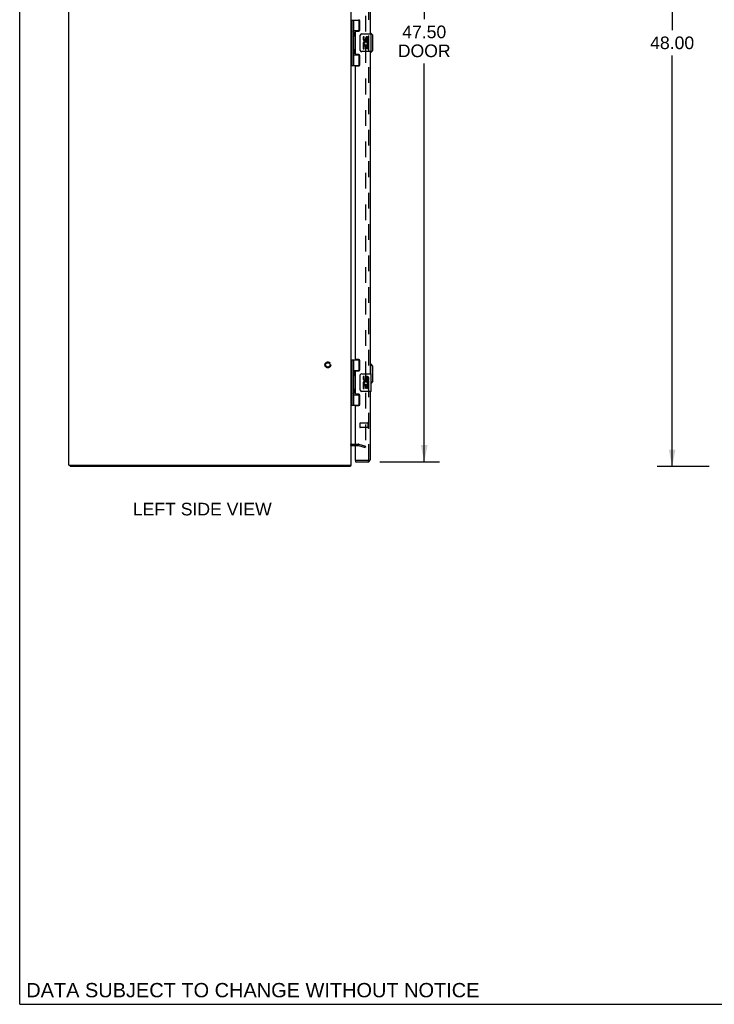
# Model space of a CAD drawing. Header units: inches. Extents: x 0 to 162, y 0 to 105.
# Tile 1 of 4: x 0 to 39, y 0 to 56. Entities that reach past the tile are written whole.
import ezdxf

# ---------------------------------------------------------------- set-up
doc = ezdxf.new("R2010")
doc.units = ezdxf.units.IN
doc.header["$LTSCALE"] = 8.904762
doc.header["$MEASUREMENT"] = 0
doc.linetypes.add('HIDDEN', pattern=[0.2, 0.1, -0.1])
doc.layers.get('0').update_dxf_attribs({"linetype": 'CONTINUOUS'})
for name, color, linetype in [('DEFAULT_2', 8, 'HIDDEN'), ('DIMENSIONS', 7, 'CONTINUOUS'), ('DOOR_ASSEMBLY', 7, 'CONTINUOUS')]:
    doc.layers.add(name, color=color, linetype=linetype)
doc.styles.get("Standard").update_dxf_attribs({"font": 'arial.ttf'})
doc.dimstyles.new('DIMSTYLE_1', dxfattribs={"dimtxt": 0.714286, "dimasz": 0.952381, "dimexe": 0.09, "dimexo": 0.07, "dimgap": 0.0375, "dimtad": 0, "dimtih": 1, "dimtoh": 1, "dimzin": 4, "dimdsep": 46, "dimtxsty": 'Standard', "dimblk": '_FILLED', "dimblk1": '_FILLED', "dimblk2": '_FILLED', "dimcen": 0.09, "dimadec": 3, "dimazin": 1, "dimtfac": 1, "dimtdec": 3, "dimtofl": 0, "dimtmove": 0, "dimatfit": 3, "dimldrblk": '_FILLED', "dimfxl": 0, "dimtolj": 1, "dimtzin": 4, "dimarcsym": 0})

# ---------------------------------------------------------------- blocks, each defined once
blk = doc.blocks.new('_FILLED')
at = {"color": 0, "linetype": 'ByBlock'}
blk.add_solid([(0, 0), (-1, 0.2), (-1, -0.2)], dxfattribs=at)
blk = doc.blocks.new('*D2')
at = {"layer": 'DIMENSIONS', "color": 2, "linetype": 'Continuous'}
for p, q in [((39.085, 78.486), (36.135, 78.486)), ((36.992, 78.486), (36.992, 55.2)), ((36.992, 30.486), (36.992, 53.772)), ((39.085, 30.486), (36.135, 30.486))]:
    blk.add_line(p, q, dxfattribs=at)
at = {"layer": 'DIMENSIONS', "color": 2, "linetype": 'Continuous', "xscale": 0.9523809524, "yscale": 0.9523809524, "zscale": 0.9523809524}
for p, rotation in [((36.992, 78.486), 90), ((36.992, 30.486), 270)]:
    blk.add_blockref('_FILLED', p, dxfattribs=dict(at, rotation=rotation))
at = {"layer": 'DIMENSIONS', "color": 2, "linetype": 'Continuous', "insert": (36.992, 54.843), "char_height": 0.7143, "width": 2.49602, "attachment_point": 2, "line_spacing_factor": 0.9}
blk.add_mtext('48.00', dxfattribs=at)
blk = doc.blocks.new('*D4')
at = {"layer": 'DIMENSIONS', "color": 2, "linetype": 'Continuous'}
for p, q in [((20.413, 78.236), (23.792, 78.236)), ((22.935, 78.236), (22.935, 55.819)), ((22.935, 30.736), (22.935, 53.319)), ((20.413, 30.736), (23.792, 30.736))]:
    blk.add_line(p, q, dxfattribs=at)
at = {"layer": 'DIMENSIONS', "color": 2, "linetype": 'Continuous', "xscale": 0.9523809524, "yscale": 0.9523809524, "zscale": 0.9523809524}
for p, rotation in [((22.935, 78.236), 90), ((22.935, 30.736), 270)]:
    blk.add_blockref('_FILLED', p, dxfattribs=dict(at, rotation=rotation))
at = {"layer": 'DIMENSIONS', "color": 2, "linetype": 'Continuous', "insert": (22.935, 55.462), "char_height": 0.7143, "width": 2.98991, "attachment_point": 2, "line_spacing_factor": 0.9}
blk.add_mtext('47.50\\PDOOR', dxfattribs=at)

msp = doc.modelspace()

# ---------------------------------------------------------------- linework, layer by layer
at = {"color": 7, "linetype": 'Continuous'}
for p, q in [((0, 0), (0, 104.762)), ((2.859, 30.561), (2.859, 30.486)), ((18.733, 30.561), (18.733, 30.486)), ((0, 0), (161.905, 0))]:
    msp.add_line(p, q, dxfattribs=at)
at = {"color": 3, "linetype": 'Continuous'}
for p, q in [((2.796, 30.561), (2.796, 78.411)), ((18.796, 30.561), (18.796, 78.411)), ((18.838, 31.661), (19.039, 31.661)), ((2.796, 30.561), (18.796, 30.561)), ((18.733, 30.486), (2.859, 30.486))]:
    msp.add_line(p, q, dxfattribs=at)
for points in [[(18.747, 30.5), (18.746, 30.498), (18.745, 30.496), (18.743, 30.494), (18.742, 30.492), (18.741, 30.491), (18.74, 30.489), (18.738, 30.488), (18.737, 30.487), (18.736, 30.487), (18.735, 30.486), (18.734, 30.486), (18.733, 30.486)], [(18.758, 30.517), (18.756, 30.515), (18.755, 30.514), (18.753, 30.512), (18.752, 30.51), (18.751, 30.507), (18.749, 30.505), (18.747, 30.5)]]:
    msp.add_lwpolyline(points, dxfattribs=at)
for centre, radius, start, end in [((18.838, 31.619), 0.042, 90, 160.1407), ((18.679, 30.603), 0.117, 312.5569, 338.9579)]:
    msp.add_arc(centre, radius, start, end, dxfattribs=at)
at = {"layer": 'DEFAULT_2', "color": 8, "linetype": 'HIDDEN'}
for p, q in [((19.608, 77.388), (19.608, 31.584)), ((18.838, 31.736), (19.196, 31.736)), ((19.039, 31.661), (19.196, 31.661)), ((19.203, 31.66), (19.589, 31.557)), ((19.222, 31.733), (19.608, 31.629)), ((19.589, 31.557), (19.608, 31.629))]:
    msp.add_line(p, q, dxfattribs=at)
for points in [[(19.589, 31.564), (19.588, 31.564), (19.586, 31.564), (19.584, 31.564)], [(19.608, 31.584), (19.608, 31.582), (19.608, 31.58), (19.608, 31.578), (19.607, 31.576), (19.606, 31.574), (19.605, 31.572), (19.604, 31.571), (19.602, 31.569), (19.601, 31.568), (19.599, 31.567), (19.598, 31.566), (19.596, 31.565), (19.594, 31.564), (19.592, 31.564), (19.59, 31.564), (19.589, 31.564)]]:
    msp.add_lwpolyline(points, dxfattribs=at)
for radius in [0.164, 0.124]:
    msp.add_circle((17.471, 36.236), radius, dxfattribs=at)
for centre, radius, start, end in [((18.838, 31.619), 0.117, 90, 146.9002), ((19.196, 31.636), 0.1, 75, 90), ((19.196, 31.636), 0.025, 75, 90)]:
    msp.add_arc(centre, radius, start, end, dxfattribs=at)
at = {"layer": 'DOOR_ASSEMBLY', "color": 8, "linetype": 'HIDDEN'}
for p, q in [((19.789, 30.853), (19.789, 78.119)), ((19.289, 32.925), (19.289, 32.697)), ((19.746, 32.935), (19.299, 32.935)), ((19.746, 32.953), (19.746, 32.669)), ((19.746, 32.687), (19.299, 32.687)), ((19.747, 30.811), (19.054, 30.811))]:
    msp.add_line(p, q, dxfattribs=at)
at = {"layer": 'DOOR_ASSEMBLY', "color": 3, "linetype": 'Continuous'}
for p, q in [((19.864, 73.236), (19.864, 54.986)), ((19.289, 55.206), (19.289, 55.735)), ((19.039, 53.86), (19.039, 55.113)), ((19.07, 55.144), (19.227, 55.144)), ((19.227, 53.829), (19.07, 53.829)), ((19.289, 53.238), (19.289, 53.767)), ((19.864, 53.986), (19.864, 35.736)), ((19.039, 36.578), (19.039, 53.145)), ((19.07, 53.176), (19.227, 53.176)), ((19.227, 36.547), (19.07, 36.547)), ((19.289, 35.956), (19.289, 36.485)), ((19.039, 34.61), (19.039, 35.863)), ((19.07, 35.894), (19.227, 35.894)), ((19.864, 34.736), (19.864, 30.853)), ((19.227, 34.579), (19.07, 34.579)), ((19.289, 33.988), (19.289, 34.517)), ((19.039, 30.826), (19.039, 33.895)), ((19.07, 33.926), (19.227, 33.926)), ((19.039, 30.736), (19.747, 30.736))]:
    msp.add_line(p, q, dxfattribs=at)
at = {"layer": 'DOOR_ASSEMBLY', "color": 7, "linetype": 'Continuous'}
for p, q in [((18.796, 55.766), (19.28, 55.766)), ((18.835, 55.766), (18.835, 53.207)), ((18.934, 55.766), (18.934, 55.078)), ((19.254, 55.175), (19.254, 55.766)), ((18.934, 55.175), (19.281, 55.175)), ((18.934, 54.878), (18.934, 54.094)), ((18.95, 55.049), (18.95, 55.048)), ((18.95, 55.048), (18.95, 54.908)), ((18.95, 54.908), (18.95, 54.907)), ((19.223, 55.166), (19.275, 55.166)), ((19.223, 55.166), (19.223, 55.144)), ((19.299, 54.086), (19.299, 54.886)), ((19.399, 54.986), (19.909, 54.986)), ((19.537, 54.832), (19.474, 54.832)), ((19.474, 54.832), (19.474, 54.696)), ((19.537, 54.696), (19.537, 54.832)), ((19.602, 54.758), (19.602, 54.689)), ((19.663, 54.696), (19.663, 54.738)), ((19.726, 54.601), (19.726, 54.738)), ((19.786, 54.601), (19.786, 54.758)), ((19.903, 55.037), (19.864, 55.037)), ((20.021, 54.919), (19.903, 55.037)), ((19.903, 54.986), (19.903, 55.037)), ((19.924, 54.001), (19.924, 54.971)), ((20.021, 54.053), (20.021, 54.919)), ((19.492, 54.371), (19.474, 54.371)), ((19.474, 54.371), (19.474, 54.14)), ((19.474, 54.14), (19.537, 54.14)), ((19.527, 54.371), (19.554, 54.39)), ((19.527, 54.371), (19.786, 54.371)), ((19.537, 54.308), (19.602, 54.308)), ((19.537, 54.14), (19.537, 54.308)), ((19.602, 54.308), (19.602, 54.172)), ((19.602, 54.172), (19.663, 54.172)), ((19.663, 54.308), (19.726, 54.308)), ((19.663, 54.172), (19.663, 54.308)), ((19.718, 54.407), (19.776, 54.382)), ((19.726, 54.601), (19.786, 54.601)), ((19.726, 54.14), (19.726, 54.308)), ((19.726, 54.14), (19.786, 54.14)), ((19.786, 54.418), (19.786, 54.471)), ((19.786, 54.14), (19.786, 54.371)), ((18.934, 53.894), (18.934, 53.207)), ((18.934, 53.797), (19.281, 53.797)), ((18.95, 54.065), (18.95, 54.064)), ((18.95, 54.064), (18.95, 53.924)), ((18.95, 53.924), (18.95, 53.923)), ((19.223, 53.829), (19.223, 53.806)), ((19.275, 53.806), (19.223, 53.806)), ((19.254, 53.207), (19.254, 53.797)), ((19.909, 53.986), (19.399, 53.986)), ((19.903, 53.935), (19.864, 53.935)), ((20.021, 54.053), (19.903, 53.935)), ((19.903, 53.935), (19.903, 53.986)), ((18.796, 53.207), (19.28, 53.207)), ((18.796, 36.516), (19.28, 36.516)), ((18.835, 36.516), (18.835, 33.957)), ((18.934, 36.516), (18.934, 35.828)), ((19.254, 35.925), (19.254, 36.516)), ((19.903, 36.287), (19.864, 36.287)), ((20.021, 36.169), (19.903, 36.287)), ((19.903, 35.736), (19.903, 36.287)), ((18.934, 35.925), (19.281, 35.925)), ((18.95, 35.799), (18.95, 35.798)), ((18.95, 35.798), (18.95, 35.658)), ((19.223, 35.916), (19.275, 35.916)), ((19.223, 35.916), (19.223, 35.894)), ((19.399, 35.736), (19.909, 35.736)), ((19.924, 34.751), (19.924, 35.721)), ((20.021, 35.303), (20.021, 36.169)), ((18.934, 35.628), (18.934, 34.844)), ((18.95, 35.657), (18.95, 35.658)), ((19.299, 34.836), (19.299, 35.636)), ((19.537, 35.582), (19.474, 35.582)), ((19.474, 35.582), (19.474, 35.446)), ((19.537, 35.446), (19.537, 35.582)), ((19.602, 35.508), (19.602, 35.439)), ((19.663, 35.446), (19.663, 35.488)), ((19.718, 35.157), (19.776, 35.132)), ((19.726, 35.351), (19.726, 35.488)), ((19.726, 35.351), (19.786, 35.351)), ((19.786, 35.351), (19.786, 35.508)), ((19.786, 35.168), (19.786, 35.221)), ((20.021, 35.303), (19.924, 35.206)), ((18.934, 34.644), (18.934, 33.957)), ((18.95, 34.815), (18.95, 34.814)), ((18.95, 34.814), (18.95, 34.674)), ((18.95, 34.673), (18.95, 34.674)), ((19.909, 34.736), (19.399, 34.736)), ((19.492, 35.121), (19.474, 35.121)), ((19.474, 35.121), (19.474, 34.89)), ((19.474, 34.89), (19.537, 34.89)), ((19.527, 35.121), (19.554, 35.14)), ((19.527, 35.121), (19.786, 35.121)), ((19.537, 35.058), (19.602, 35.058)), ((19.537, 34.89), (19.537, 35.058)), ((19.602, 35.058), (19.602, 34.922)), ((19.602, 34.922), (19.663, 34.922)), ((19.663, 35.058), (19.726, 35.058)), ((19.663, 34.922), (19.663, 35.058)), ((19.726, 34.89), (19.726, 35.058)), ((19.726, 34.89), (19.786, 34.89)), ((19.786, 34.89), (19.786, 35.121)), ((18.934, 34.547), (19.281, 34.547)), ((19.223, 34.579), (19.223, 34.556)), ((19.275, 34.556), (19.223, 34.556)), ((19.254, 33.957), (19.254, 34.547)), ((18.796, 33.957), (19.28, 33.957)), ((19.039, 30.811), (19.054, 30.811)), ((19.039, 30.811), (19.039, 30.736))]:
    msp.add_line(p, q, dxfattribs=at)
for points in [[(18.934, 55.122), (18.935, 55.114), (18.937, 55.104), (18.94, 55.094), (18.944, 55.082), (18.948, 55.071), (18.953, 55.059), (18.958, 55.047), (18.962, 55.036), (18.967, 55.024), (18.971, 55.013), (18.974, 55.001), (18.975, 54.99), (18.976, 54.978), (18.975, 54.967), (18.974, 54.955), (18.971, 54.944), (18.967, 54.932), (18.962, 54.921), (18.958, 54.909), (18.953, 54.897), (18.948, 54.885), (18.944, 54.874), (18.94, 54.863), (18.937, 54.852), (18.935, 54.843), (18.934, 54.834)], [(19.299, 54.886), (19.299, 54.892), (19.3, 54.899), (19.301, 54.905), (19.302, 54.911), (19.304, 54.917), (19.306, 54.922)], [(18.934, 54.138), (18.935, 54.13), (18.937, 54.12), (18.94, 54.11), (18.944, 54.098), (18.948, 54.087), (18.953, 54.075), (18.958, 54.063), (18.962, 54.052), (18.967, 54.04), (18.971, 54.029), (18.974, 54.017), (18.975, 54.006), (18.976, 53.994), (18.975, 53.983), (18.974, 53.971), (18.971, 53.96), (18.967, 53.948), (18.962, 53.937), (18.958, 53.925), (18.953, 53.913), (18.948, 53.901), (18.944, 53.89), (18.94, 53.879), (18.937, 53.868), (18.935, 53.859), (18.934, 53.85)], [(19.306, 54.05), (19.304, 54.056), (19.302, 54.061), (19.301, 54.067), (19.3, 54.074), (19.299, 54.08), (19.299, 54.086)], [(18.934, 35.872), (18.935, 35.864), (18.937, 35.854), (18.94, 35.844), (18.944, 35.832), (18.948, 35.821), (18.953, 35.809), (18.958, 35.797), (18.962, 35.786), (18.967, 35.774), (18.971, 35.763), (18.974, 35.751), (18.975, 35.74), (18.976, 35.728), (18.975, 35.717), (18.974, 35.705), (18.971, 35.694), (18.967, 35.682), (18.962, 35.671), (18.958, 35.659), (18.953, 35.647), (18.948, 35.635), (18.944, 35.624), (18.94, 35.613), (18.937, 35.602), (18.935, 35.593), (18.934, 35.584)], [(19.299, 35.636), (19.299, 35.642), (19.3, 35.649), (19.301, 35.655), (19.302, 35.661), (19.304, 35.667), (19.306, 35.672)], [(18.934, 34.888), (18.935, 34.88), (18.937, 34.87), (18.94, 34.86), (18.944, 34.848), (18.948, 34.837), (18.953, 34.825), (18.958, 34.813), (18.962, 34.802), (18.967, 34.79), (18.971, 34.779), (18.974, 34.767), (18.975, 34.756), (18.976, 34.744), (18.975, 34.733), (18.974, 34.721), (18.971, 34.71), (18.967, 34.698), (18.962, 34.687), (18.958, 34.675), (18.953, 34.663), (18.948, 34.651), (18.944, 34.64), (18.94, 34.629), (18.937, 34.618), (18.935, 34.609), (18.934, 34.6)], [(19.306, 34.8), (19.304, 34.806), (19.302, 34.811), (19.301, 34.817), (19.3, 34.824), (19.299, 34.83), (19.299, 34.836)]]:
    msp.add_lwpolyline(points, dxfattribs=at)
at = {"layer": 'DOOR_ASSEMBLY', "color": 3, "linetype": 'Continuous'}
for centre, radius, start, end in [((19.227, 55.735), 0.062, 0, 90), ((19.07, 55.113), 0.031, 90, 180), ((19.227, 55.206), 0.062, 270, 360), ((19.07, 53.86), 0.031, 180, 270), ((19.227, 53.767), 0.062, 0, 90), ((19.07, 53.145), 0.031, 90, 180), ((19.227, 53.238), 0.062, 270, 360), ((19.07, 36.578), 0.031, 180, 270), ((19.227, 36.485), 0.062, 0, 90), ((19.07, 35.863), 0.031, 90, 180), ((19.227, 35.956), 0.062, 270, 360), ((19.07, 34.61), 0.031, 180, 270), ((19.227, 34.517), 0.062, 0, 90), ((19.07, 33.895), 0.031, 90, 180), ((19.227, 33.988), 0.062, 270, 360), ((19.054, 30.826), 0.015, 180, 270), ((19.747, 30.853), 0.117, 270, 360)]:
    msp.add_arc(centre, radius, start, end, dxfattribs=at)
at = {"layer": 'DOOR_ASSEMBLY', "color": 7, "linetype": 'Continuous'}
for centre, radius, start, end in [((18.86, 55.048), 0.09, 0.672, 35.1877), ((18.86, 54.908), 0.09, 324.8123, 359.328), ((19.399, 54.886), 0.1, 90, 158.7946), ((19.568, 54.696), 0.0943, 180, 360), ((19.568, 54.696), 0.0314, 180, 261.2295), ((19.568, 54.7), 0.0362, 263.4285, 341.7628), ((19.694, 54.738), 0.0943, 71.7267, 167.4338), ((19.694, 54.738), 0.0314, 0, 180.0485), ((19.694, 54.738), 0.0943, 12.5402, 71.701), ((19.909, 54.971), 0.015, 0, 90), ((19.628, 54.444), 0.154, 161.4199, 206.1963), ((19.631, 54.444), 0.157, 9.7031, 161.8791), ((19.631, 54.444), 0.157, 205.737, 207.8532), ((19.631, 54.444), 0.0943, 336.5966, 215.1122), ((19.631, 54.444), 0.157, 336.5966, 350.2969), ((18.86, 54.064), 0.09, 0.672, 35.1877), ((18.86, 53.924), 0.09, 324.8123, 359.328), ((19.399, 54.086), 0.1, 201.205, 270), ((19.909, 54.001), 0.015, 270, 360), ((18.86, 35.798), 0.09, 0.672, 35.1877), ((19.399, 35.636), 0.1, 90, 158.7946), ((19.909, 35.721), 0.015, 0, 90), ((18.86, 35.658), 0.09, 324.8123, 359.328), ((19.568, 35.446), 0.0943, 180, 360), ((19.628, 35.194), 0.154, 161.4199, 206.1963), ((19.631, 35.194), 0.157, 9.7031, 161.8791), ((19.568, 35.446), 0.0314, 180, 261.2295), ((19.631, 35.194), 0.0943, 336.5966, 215.1122), ((19.568, 35.45), 0.0362, 263.4285, 341.7628), ((19.694, 35.488), 0.0943, 71.7267, 167.4338), ((19.694, 35.488), 0.0314, 0, 180.0485), ((19.694, 35.488), 0.0943, 12.5402, 71.701), ((19.631, 35.194), 0.157, 336.5966, 350.2969), ((18.86, 34.814), 0.09, 0.672, 35.1877), ((18.86, 34.674), 0.09, 324.8123, 359.328), ((19.399, 34.836), 0.1, 201.205, 270), ((19.631, 35.194), 0.157, 205.737, 207.8532), ((19.909, 34.751), 0.015, 270, 360)]:
    msp.add_arc(centre, radius, start, end, dxfattribs=at)
at = {"layer": 'DOOR_ASSEMBLY', "color": 8, "linetype": 'HIDDEN'}
for centre, radius, start, end in [((19.299, 32.925), 0.01, 90, 180), ((19.767, 32.953), 0.0215, 0, 180), ((19.299, 32.697), 0.01, 180, 270), ((19.767, 32.669), 0.0215, 180, 360), ((19.747, 30.853), 0.042, 270, 360)]:
    msp.add_arc(centre, radius, start, end, dxfattribs=at)
at = {"layer": 'DOOR_ASSEMBLY', "color": 7, "linetype": 'Continuous'}
for centre in [(19.023, 54.978), (19.023, 53.994), (19.023, 35.728), (19.023, 34.744)]:
    msp.add_ellipse(centre, major_axis=(0, 0.188), ratio=0.5625, start_param=1.007189, end_param=2.134404, dxfattribs=at)

# ---------------------------------------------------------------- texts
at = {"layer": 'DIMENSIONS', "color": 2, "linetype": 'Continuous', "attachment_point": 2, "line_spacing_factor": 0.9}
for s, insert, char_height, width in [('LEFT SIDE VIEW', (10.351, 28.42), 0.71429, 7.85449), ('DATA SUBJECT TO CHANGE WITHOUT NOTICE', (13.22, 1.208), 0.80952, 25.64596)]:
    msp.add_mtext(s, dxfattribs=dict(at, insert=insert, char_height=char_height, width=width))

# ---------------------------------------------------------------- dimensions: what is measured, and where the dimension line sits
at = {"layer": 'DIMENSIONS', "color": 2, "linetype": 'Continuous'}
dim = msp.add_linear_dim(base=(22.935, 30.736), p1=(20.343, 78.236), p2=(20.343, 30.736), angle=270, text='<>\\PDOOR', dimstyle='DIMSTYLE_1', dxfattribs=at)
dim.commit()
dim.dimension.update_dxf_attribs({"geometry": '*D4', "text_midpoint": (22.935, 54.569), "dimtype": 160})
dim = msp.add_linear_dim(base=(36.992, 30.486), p1=(39.155, 78.486), p2=(39.155, 30.486), angle=270, dimstyle='DIMSTYLE_1', dxfattribs=at)
dim.commit()
dim.dimension.update_dxf_attribs({"geometry": '*D2', "text_midpoint": (36.974, 54.482), "dimtype": 160})

doc.saveas('drawing.dxf')
